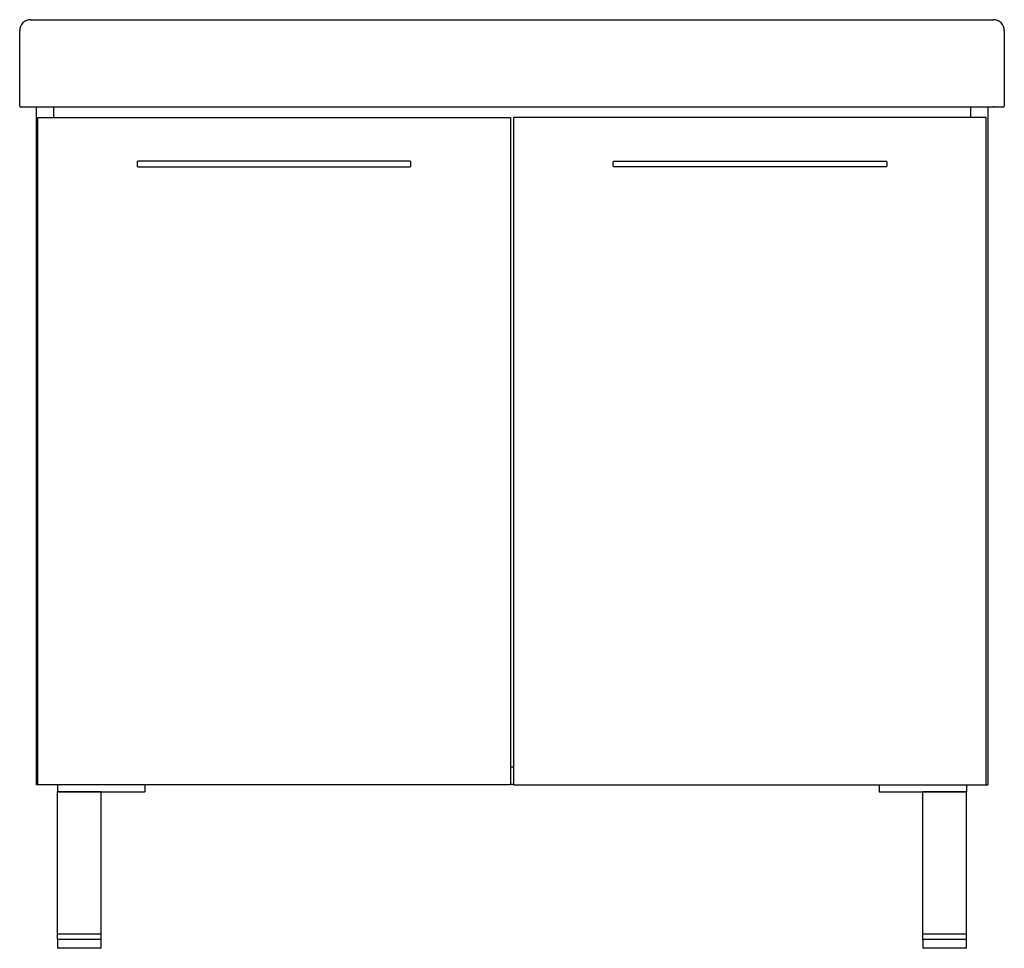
# Model space of a CAD drawing. Header units: millimetres. Extents: x 3803.413 to 3804.313, y 2171.113 to 2171.962.
import ezdxf

# ---------------------------------------------------------------- set-up
doc = ezdxf.new("R2010")
doc.units = ezdxf.units.MM
doc.layers.add('SANINDUSA', color=3, linetype='Continuous')

msp = doc.modelspace()

# ---------------------------------------------------------------- linework, layer by layer
at = {"layer": 'SANINDUSA'}
for p, q in [((3803.42261, 2171.96165), (3804.30261, 2171.96165)), ((3803.41261, 2171.88265), (3803.41261, 2171.95165)), ((3804.31261, 2171.95165), (3804.31261, 2171.88265)), ((3803.42261, 2171.88165), (3803.41361, 2171.88165)), ((3804.30261, 2171.88165), (3803.42261, 2171.88165)), ((3803.42761, 2171.88165), (3803.42761, 2171.26218)), ((3803.44361, 2171.88165), (3803.44361, 2171.87218)), ((3804.28161, 2171.88165), (3804.28161, 2171.87218)), ((3804.29761, 2171.88165), (3804.29761, 2171.26218)), ((3804.30261, 2171.88265), (3804.30261, 2171.88165)), ((3804.31161, 2171.88165), (3804.30261, 2171.88165)), ((3803.42911, 2171.87218), (3803.86111, 2171.87218)), ((3803.42911, 2171.26218), (3803.42911, 2171.87218)), ((3803.86111, 2171.87218), (3803.86111, 2171.26218)), ((3803.86411, 2171.87218), (3803.86411, 2171.26218)), ((3804.29611, 2171.87218), (3803.86411, 2171.87218)), ((3804.29611, 2171.26218), (3804.29611, 2171.87218)), ((3803.52011, 2171.83168), (3803.52011, 2171.82768)), ((3803.76961, 2171.83218), (3803.52061, 2171.83218)), ((3803.52061, 2171.82718), (3803.76961, 2171.82718)), ((3803.77011, 2171.82768), (3803.77011, 2171.83168)), ((3803.95511, 2171.82768), (3803.95511, 2171.83168)), ((3803.95561, 2171.83218), (3804.20461, 2171.83218)), ((3804.20461, 2171.82718), (3803.95561, 2171.82718)), ((3804.20511, 2171.83168), (3804.20511, 2171.82768)), ((3803.86111, 2171.27868), (3803.86411, 2171.27868)), ((3803.42911, 2171.26218), (3803.42761, 2171.26218)), ((3803.86111, 2171.26218), (3803.42911, 2171.26218)), ((3803.44711, 2171.26218), (3803.44711, 2171.25568)), ((3803.52711, 2171.26218), (3803.52711, 2171.25568)), ((3803.86111, 2171.26268), (3803.86411, 2171.26268)), ((3803.86411, 2171.26218), (3804.29611, 2171.26218)), ((3804.19811, 2171.26218), (3804.19811, 2171.25568)), ((3804.27811, 2171.26218), (3804.27811, 2171.25568)), ((3804.29611, 2171.26218), (3804.29761, 2171.26218)), ((3803.44711, 2171.25568), (3803.52711, 2171.25568)), ((3803.48711, 2171.25568), (3803.44711, 2171.25568)), ((3803.44711, 2171.12568), (3803.44711, 2171.25568)), ((3803.48711, 2171.12568), (3803.48711, 2171.25568)), ((3804.19811, 2171.25568), (3804.27811, 2171.25568)), ((3804.27811, 2171.25568), (3804.23811, 2171.25568)), ((3804.23811, 2171.12568), (3804.23811, 2171.25568)), ((3804.27811, 2171.12568), (3804.27811, 2171.25568)), ((3803.48711, 2171.12568), (3803.44711, 2171.12568)), ((3803.44711, 2171.12068), (3803.44711, 2171.12568)), ((3803.48711, 2171.12068), (3803.48711, 2171.12568)), ((3804.27811, 2171.12568), (3804.23811, 2171.12568)), ((3804.23811, 2171.12068), (3804.23811, 2171.12568)), ((3804.27811, 2171.12068), (3804.27811, 2171.12568)), ((3803.44711, 2171.12068), (3803.44711, 2171.11268)), ((3803.48711, 2171.12068), (3803.44711, 2171.12068)), ((3803.48711, 2171.11268), (3803.48711, 2171.12068)), ((3804.23811, 2171.12068), (3804.23811, 2171.11268)), ((3804.27811, 2171.12068), (3804.23811, 2171.12068)), ((3804.27811, 2171.11268), (3804.27811, 2171.12068)), ((3803.46711, 2171.11268), (3803.44711, 2171.11268)), ((3803.48711, 2171.11268), (3803.46711, 2171.11268)), ((3804.27811, 2171.11268), (3804.23811, 2171.11268))]:
    msp.add_line(p, q, dxfattribs=at)
for centre, radius, start, end in [((3803.42261, 2171.95165), 0.01, 90, 180), ((3804.30261, 2171.95165), 0.01, 0, 90), ((3803.41361, 2171.88265), 0.001, 180, 270), ((3804.31161, 2171.88265), 0.001, 270, 0), ((3803.52061, 2171.83168), 0.0005, 90, 180), ((3803.52061, 2171.82768), 0.0005, 180, 270), ((3803.76961, 2171.83168), 0.0005, 0, 90), ((3803.76961, 2171.82768), 0.0005, 270, 0), ((3803.95561, 2171.83168), 0.0005, 90, 180), ((3803.95561, 2171.82768), 0.0005, 180, 270), ((3804.20461, 2171.83168), 0.0005, 0, 90), ((3804.20461, 2171.82768), 0.0005, 270, 0)]:
    msp.add_arc(centre, radius, start, end, dxfattribs=at)

doc.saveas('drawing.dxf')
